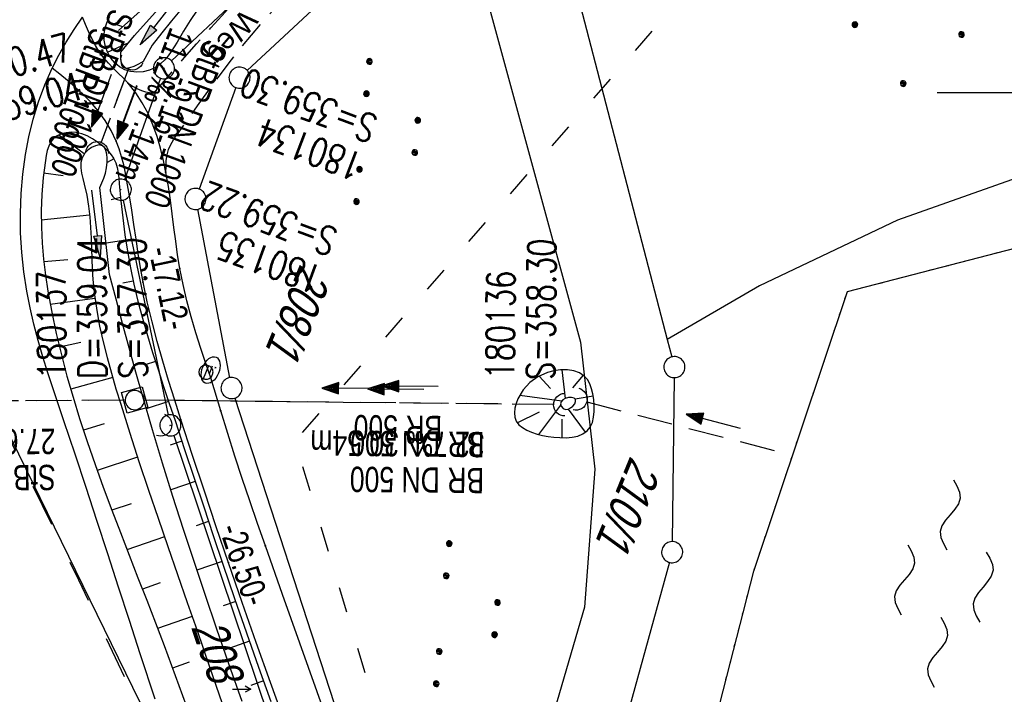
# Model space of a CAD drawing. Extents: x 507875 to 508634, y 446340 to 447363.
# Tile 21 of 71: x 508230 to 508300, y 446457 to 446505. Entities that reach past the tile are written whole.
import ezdxf

# ---------------------------------------------------------------- set-up
doc = ezdxf.new("R2010")
doc.units = 0
doc.header["$LTSCALE"] = 10
doc.header["$MEASUREMENT"] = 0
for name, pattern in [('ACAD_ISO03W100', [30, 12, -18]), ('AUSGEZOGEN', [0]), ('LT00', [0]), ('LT02', [0.4, 0.2, -0.2]), ('LT11', [0.3, 0.2, -0.1]), ('LT12', [0.4, 0.3, -0.1]), ('PUNKTX2_STR', [0.6, 0.1, -0.5]), ('STRICHLINIE2', [0.375, 0.25, -0.125])]:
    doc.linetypes.add(name, pattern=pattern)
doc.layers.get('0').update_dxf_attribs({"linetype": 'LT00'})
for name, color, linetype in [('--EK_FBR', 250, 'LT00'), ('--EK_Halt-Pfeil', 4, 'LT00'), ('--EK_Haltung', 7, 'STRICHLINIE2'), ('--EK_Haltung-Text', 140, 'LT00'), ('--EK_Schacht-Text', 5, 'LT00'), ('--EL_DFK_AB_L', 21, 'LT00'), ('--EL_DFK_AB_P', 7, 'LT00'), ('--EL_Halt-Pfeil', 4, 'LT00'), ('--EL_Haltung', 182, 'STRICHLINIE2'), ('--EL_Haltung-Text', 182, 'LT00'), ('--WASSER_GRENZE', 180, 'PUNKTX2_STR'), ('--WASSER_NUTZUNG', 180, 'Continuous'), ('ABSTAND', 8, 'LT00'), ('DFK_AB_L', 21, 'LT00'), ('DFK_AB_P', 7, 'LT00'), ('DFK_FLUR_NR', 250, 'LT00'), ('DFK_FLURNR_PFEIL', 250, 'LT00'), ('DFK_GZPKT', 250, 'LT00'), ('DFK_KATASTER', 250, 'LT00'), ('DFK_NUTZUNG', 250, 'LT00'), ('DL', 182, 'LT12'), ('DL_PFEIL', 201, 'LT00'), ('DL_TEXT', 182, 'LT00'), ('FELDWEG_TEXT', 250, 'Continuous'), ('PFEIL', 140, 'AUSGEZOGEN'), ('V127_AFBR_BAB', 250, 'LT00'), ('V127_B_FBR_P', 250, 'LT00'), ('V127_BOESCH', 250, 'LT00'), ('V127_BOSCHUNG', 250, 'LT00'), ('V127_EINFAHRT', 250, 'LT00'), ('V127_ERDWEG', 250, 'LT11'), ('V127_GEHWEG', 250, 'LT00'), ('V127_GRABEN', 250, 'LT00'), ('V127_KA_MULD', 182, 'LT00'), ('V127_LG_MARK', 250, 'LT02'), ('V127_RASTER', 250, 'LT00'), ('V127_UK_DURCH', 182, 'LT00'), ('V127_W_SCHIEB', 130, 'LT00'), ('V127_W_UNT_HY', 130, 'LT00'), ('V127_ZAUN', 40, 'LT00'), ('WASSERLTG', 130, 'ACAD_ISO03W100')]:
    doc.layers.add(name, color=color, linetype=linetype)
doc.styles.add('Beschrift', font='ARIAL.TTF')
doc.styles.add('Haltungsbeschriftung', font='ARIAL.TTF', dxfattribs={"width": 0.75})
doc.styles.add('schachtbeschriftung', font='romans.shx', dxfattribs={"width": 0.75, "height": 2})
doc.styles.get("Standard").update_dxf_attribs({"font": 'ARIAL.TTF'})

# ---------------------------------------------------------------- blocks, each defined once
blk = doc.blocks.new('SYMB7060')
at = {"color": 0, "linetype": 'ByBlock'}
for p, q in [((-0.26, 0), (0, 0)), ((-0.08, 0.045), (0, 0)), ((0, 0), (-0.08, -0.045))]:
    blk.add_line(p, q, dxfattribs=at)
blk = doc.blocks.new('SYMB7010')
at = {"color": 0, "linetype": 'ByBlock'}
for points in [[(-0.031408, 0.499213), (-0.093728, 0.49134), (-0.15457, 0.475719), (-0.212975, 0.452595), (-0.268021, 0.422333), (-0.31884, 0.385411), (-0.36463, 0.342411), (-0.40467, 0.29401), (-0.438329, 0.240973), (-0.465074, 0.184136), (-0.484486, 0.124395), (-0.496256, 0.062692), (-0.5002, 0)], [(0.5002, 0), (0.496256, 0.062692), (0.484485, 0.124395), (0.465074, 0.184136), (0.438329, 0.240973), (0.40467, 0.29401), (0.36463, 0.342411), (0.31884, 0.385411), (0.268021, 0.422333), (0.212975, 0.452595), (0.15457, 0.475719), (0.093728, 0.49134), (0.031408, 0.499213), (-0.031408, 0.499213)], [(-0.5002, 0), (-0.496256, -0.062692), (-0.484486, -0.124395), (-0.465075, -0.184136), (-0.438329, -0.240973), (-0.404671, -0.29401), (-0.36463, -0.342411), (-0.31884, -0.385411), (-0.268021, -0.422333), (-0.212975, -0.452595), (-0.154571, -0.475719), (-0.093728, -0.49134), (-0.031408, -0.499213), (0.031408, -0.499213)], [(0.031408, -0.499213), (0.093728, -0.491341), (0.15457, -0.475719), (0.212975, -0.452595), (0.268021, -0.422333), (0.31884, -0.385411), (0.36463, -0.342411), (0.404671, -0.294011), (0.438329, -0.240974), (0.465075, -0.184136), (0.484486, -0.124395), (0.496256, -0.062692), (0.500201, 0)]]:
    blk.add_lwpolyline(points, dxfattribs=at)
blk = doc.blocks.new('Ackerland7')
at = {"layer": 'DFK_NUTZUNG', "color": 0, "linetype": 'ByBlock'}
for p, q in [((-4, 3.928), (-4, 3.67)), ((-3.95, 3.628), (-3.95, 3.97)), ((-3.9, 3.99), (-3.9, 3.607)), ((-3.85, 3.601), (-3.85, 3.997)), ((-3.8, 3.99), (-3.8, 3.607)), ((-3.75, 3.628), (-3.75, 3.97)), ((-3.7, 3.928), (-3.7, 3.67)), ((-3.65, 3.798), (-3.65, 3.8)), ((3.7, 3.929), (3.7, 3.671)), ((3.75, 3.629), (3.75, 3.971)), ((3.8, 3.992), (3.8, 3.608)), ((3.85, 3.602), (3.85, 3.998)), ((3.9, 3.992), (3.9, 3.608)), ((3.95, 3.629), (3.95, 3.971)), ((4, 3.929), (4, 3.671)), ((4.05, 3.799), (4.05, 3.801)), ((-7.85, 0.129), (-7.85, -0.129)), ((-7.8, -0.171), (-7.8, 0.171)), ((-7.75, 0.192), (-7.75, -0.192)), ((-7.7, -0.198), (-7.7, 0.198)), ((-7.65, 0.192), (-7.65, -0.192)), ((-7.6, -0.171), (-7.6, 0.171)), ((-7.55, 0.129), (-7.55, -0.129)), ((-7.5, -0.001), (-7.5, 0.001)), ((-0.15, 0.129), (-0.15, -0.129)), ((-0.1, -0.171), (-0.1, 0.171)), ((-0.05, 0.192), (-0.05, -0.192)), ((0, -0.198), (0, 0.198)), ((0.05, 0.192), (0.05, -0.192)), ((0.1, -0.171), (0.1, 0.171)), ((0.15, 0.129), (0.15, -0.129)), ((0.2, -0.001), (0.2, 0.001)), ((7.55, 0.129), (7.55, -0.129)), ((7.6, -0.171), (7.6, 0.171)), ((7.65, 0.192), (7.65, -0.192)), ((7.7, -0.198), (7.7, 0.198)), ((7.75, 0.192), (7.75, -0.192)), ((7.8, -0.171), (7.8, 0.171)), ((7.85, 0.129), (7.85, -0.129)), ((7.9, -0.001), (7.9, 0.001)), ((-4, -3.671), (-4, -3.929)), ((-3.95, -3.971), (-3.95, -3.629)), ((-3.9, -3.608), (-3.9, -3.992)), ((-3.85, -3.998), (-3.85, -3.602)), ((-3.8, -3.608), (-3.8, -3.992)), ((-3.75, -3.971), (-3.75, -3.629)), ((-3.7, -3.671), (-3.7, -3.929)), ((-3.65, -3.801), (-3.65, -3.799)), ((3.7, -3.671), (3.7, -3.929)), ((3.75, -3.971), (3.75, -3.629)), ((3.8, -3.608), (3.8, -3.992)), ((3.85, -3.998), (3.85, -3.602)), ((3.9, -3.608), (3.9, -3.992)), ((3.95, -3.971), (3.95, -3.629)), ((4, -3.671), (4, -3.929)), ((4.05, -3.801), (4.05, -3.799))]:
    blk.add_line(p, q, dxfattribs=at)
for points in [[(-3.65, 3.799), (-3.67, 3.886), (-3.725, 3.955), (-3.805, 3.994), (-3.894, 3.994), (-3.975, 3.955), (-4.03, 3.886), (-4.05, 3.799), (-4.03, 3.712), (-3.975, 3.642), (-3.894, 3.604), (-3.805, 3.604), (-3.725, 3.642), (-3.67, 3.712), (-3.65, 3.799)], [(4.05, 3.8), (4.03, 3.887), (3.975, 3.956), (3.894, 3.995), (3.805, 3.995), (3.725, 3.956), (3.67, 3.887), (3.65, 3.8), (3.67, 3.713), (3.725, 3.644), (3.805, 3.605), (3.894, 3.605), (3.975, 3.644), (4.03, 3.713), (4.05, 3.8)], [(-7.5, 0), (-7.52, 0.087), (-7.575, 0.156), (-7.655, 0.195), (-7.744, 0.195), (-7.825, 0.156), (-7.88, 0.087), (-7.9, 0)], [(0.2, 0), (0.18, 0.087), (0.125, 0.156), (0.045, 0.195), (-0.044, 0.195), (-0.125, 0.156), (-0.18, 0.087), (-0.2, 0)], [(-0.2, 0), (-0.18, -0.087), (-0.125, -0.156), (-0.044, -0.195), (0.045, -0.195), (0.125, -0.156), (0.18, -0.087), (0.2, 0)], [(7.9, 0), (7.88, 0.087), (7.825, 0.156), (7.744, 0.195), (7.655, 0.195), (7.575, 0.156), (7.52, 0.087), (7.5, 0)], [(7.5, 0), (7.52, -0.087), (7.575, -0.156), (7.655, -0.195), (7.744, -0.195), (7.825, -0.156), (7.88, -0.087), (7.9, 0)], [(-7.9, 0), (-7.88, -0.087), (-7.825, -0.156), (-7.744, -0.195), (-7.655, -0.195), (-7.575, -0.156), (-7.52, -0.087), (-7.5, 0)], [(-3.65, -3.8), (-3.67, -3.713), (-3.725, -3.644), (-3.805, -3.605), (-3.894, -3.605), (-3.975, -3.644), (-4.03, -3.713), (-4.05, -3.8), (-4.03, -3.887), (-3.975, -3.956), (-3.894, -3.995), (-3.805, -3.995), (-3.725, -3.956), (-3.67, -3.887), (-3.65, -3.8)], [(4.05, -3.8), (4.03, -3.713), (3.975, -3.644), (3.894, -3.605), (3.805, -3.605), (3.725, -3.644), (3.67, -3.713), (3.65, -3.8), (3.67, -3.887), (3.725, -3.956), (3.805, -3.995), (3.894, -3.995), (3.975, -3.956), (4.03, -3.887), (4.05, -3.8)]]:
    blk.add_lwpolyline(points, dxfattribs=at)
blk = doc.blocks.new('SYMB7111')
at = {"color": 0, "linetype": 'ByBlock'}
for p, q in [((-0.115, 0.170204), (-0.115, 0.209796)), ((0.115, 0.170204), (0.115, 0.209796)), ((-0.13, 0.202919), (-0.13, 0.177081)), ((-0.125, 0.172895), (-0.125, 0.207105)), ((-0.12, 0.209164), (-0.12, 0.170836)), ((-0.11, 0.209164), (-0.11, 0.170836)), ((-0.105, 0.172895), (-0.105, 0.207105)), ((-0.1, 0.202919), (-0.1, 0.177081)), ((-0.095, 0.189874), (-0.095, 0.190146)), ((0.1, 0.202919), (0.1, 0.177081)), ((0.105, 0.172895), (0.105, 0.207105)), ((0.11, 0.209164), (0.11, 0.170836)), ((0.12, 0.209164), (0.12, 0.170836)), ((0.125, 0.172895), (0.125, 0.207105)), ((0.13, 0.202919), (0.13, 0.177081)), ((0.135, 0.189874), (0.135, 0.190146)), ((-0.515, -0.177081), (-0.515, -0.202919)), ((-0.51, -0.207105), (-0.51, -0.172895)), ((-0.505, -0.170836), (-0.505, -0.209164)), ((-0.5, -0.209796), (-0.5, -0.170204)), ((-0.495, -0.170836), (-0.495, -0.209164)), ((-0.49, -0.207105), (-0.49, -0.172895)), ((-0.485, -0.177081), (-0.485, -0.202919)), ((-0.48, -0.190126), (-0.48, -0.189854)), ((-0.285, -0.177081), (-0.285, -0.202919)), ((-0.28, -0.207105), (-0.28, -0.172895)), ((-0.275, -0.170836), (-0.275, -0.209164)), ((-0.27, -0.209796), (-0.27, -0.170204)), ((-0.265, -0.170836), (-0.265, -0.209164)), ((-0.26, -0.207105), (-0.26, -0.172895)), ((-0.255, -0.177081), (-0.255, -0.202919)), ((-0.25, -0.190126), (-0.25, -0.189854)), ((0.255, -0.177081), (0.255, -0.202919)), ((0.26, -0.207105), (0.26, -0.172895)), ((0.265, -0.170836), (0.265, -0.209164)), ((0.27, -0.209796), (0.27, -0.170204)), ((0.275, -0.170836), (0.275, -0.209164)), ((0.28, -0.207105), (0.28, -0.172895)), ((0.285, -0.177081), (0.285, -0.202919)), ((0.29, -0.190126), (0.29, -0.189854)), ((0.485, -0.177081), (0.485, -0.202919)), ((0.49, -0.207105), (0.49, -0.172895)), ((0.495, -0.170836), (0.495, -0.209164)), ((0.5, -0.209796), (0.5, -0.170204)), ((0.505, -0.170836), (0.505, -0.209164)), ((0.51, -0.207105), (0.51, -0.172895)), ((0.515, -0.177081), (0.515, -0.202919)), ((0.52, -0.190126), (0.52, -0.189854))]:
    blk.add_line(p, q, dxfattribs=at)
for points in [[(-0.095, 0.19), (-0.096981, 0.198678), (-0.10253, 0.205637), (-0.11055, 0.209499), (-0.11945, 0.209499), (-0.12747, 0.205637), (-0.133019, 0.198678), (-0.135, 0.19), (-0.133019, 0.181322), (-0.12747, 0.174363), (-0.11945, 0.170501), (-0.11055, 0.170501), (-0.10253, 0.174363), (-0.096981, 0.181322), (-0.095, 0.19)], [(0.135, 0.19), (0.133019, 0.198678), (0.12747, 0.205637), (0.11945, 0.209499), (0.11055, 0.209499), (0.10253, 0.205637), (0.096981, 0.198678), (0.095, 0.19), (0.096981, 0.181322), (0.10253, 0.174363), (0.11055, 0.170501), (0.11945, 0.170501), (0.12747, 0.174363), (0.133019, 0.181322), (0.135, 0.19)], [(-0.48, -0.19), (-0.481981, -0.181322), (-0.48753, -0.174363), (-0.49555, -0.170501), (-0.50445, -0.170501), (-0.51247, -0.174363), (-0.518019, -0.181322), (-0.52, -0.19), (-0.518019, -0.198678), (-0.51247, -0.205637), (-0.50445, -0.209499), (-0.49555, -0.209499), (-0.48753, -0.205637), (-0.481981, -0.198678), (-0.48, -0.19)], [(-0.25, -0.19), (-0.251981, -0.181322), (-0.25753, -0.174363), (-0.26555, -0.170501), (-0.27445, -0.170501), (-0.28247, -0.174363), (-0.288019, -0.181322), (-0.29, -0.19), (-0.288019, -0.198678), (-0.28247, -0.205637), (-0.27445, -0.209499), (-0.26555, -0.209499), (-0.25753, -0.205637), (-0.251981, -0.198678), (-0.25, -0.19)], [(0.29, -0.19), (0.288019, -0.181322), (0.28247, -0.174363), (0.27445, -0.170501), (0.26555, -0.170501), (0.25753, -0.174363), (0.251981, -0.181322), (0.25, -0.19), (0.251981, -0.198678), (0.25753, -0.205637), (0.26555, -0.209499), (0.27445, -0.209499), (0.28247, -0.205637), (0.288019, -0.198678), (0.29, -0.19)], [(0.52, -0.19), (0.518019, -0.181322), (0.51247, -0.174363), (0.50445, -0.170501), (0.49555, -0.170501), (0.48753, -0.174363), (0.481981, -0.181322), (0.48, -0.19), (0.481981, -0.198678), (0.48753, -0.205637), (0.49555, -0.209499), (0.50445, -0.209499), (0.51247, -0.205637), (0.518019, -0.198678), (0.52, -0.19)]]:
    blk.add_lwpolyline(points, dxfattribs=at)
blk = doc.blocks.new('SYMB7250')
at = {"color": 0, "linetype": 'ByBlock'}
for points in [[(-0.25, 0.28), (-0.208333, 0.308889), (-0.166667, 0.331111), (-0.125, 0.34), (-0.083333, 0.331111), (-0.041667, 0.308889), (0, 0.28)], [(0, 0.28), (0.041667, 0.251111), (0.083333, 0.228889), (0.125, 0.22), (0.166667, 0.228889), (0.208333, 0.251111), (0.25, 0.28)], [(-0.74, 0), (-0.698333, 0.028889), (-0.656667, 0.051111), (-0.615, 0.06), (-0.573333, 0.051111), (-0.531667, 0.028889), (-0.49, 0)], [(-0.49, 0), (-0.448333, -0.028889), (-0.406667, -0.051111), (-0.365, -0.06), (-0.323333, -0.051111), (-0.281667, -0.028889), (-0.24, 0)], [(0.24, 0), (0.281667, 0.028889), (0.323333, 0.051111), (0.365, 0.06), (0.406667, 0.051111), (0.448333, 0.028889), (0.49, 0)], [(0.49, 0), (0.531667, -0.028889), (0.573333, -0.051111), (0.615, -0.06), (0.656667, -0.051111), (0.698333, -0.028889), (0.74, 0)], [(-0.25, -0.28), (-0.208333, -0.251111), (-0.166667, -0.228889), (-0.125, -0.22), (-0.083333, -0.228889), (-0.041667, -0.251111), (0, -0.28)], [(0, -0.28), (0.041667, -0.308889), (0.083333, -0.331111), (0.125, -0.34), (0.166667, -0.331111), (0.208333, -0.308889), (0.25, -0.28)]]:
    blk.add_lwpolyline(points, dxfattribs=at)
blk = doc.blocks.new('SYMB0011')
at = {"color": 0, "linetype": 'ByBlock'}
for p, q in [((0.5, 0), (-0.5, 0)), ((0, 0.5), (0, -0.5))]:
    blk.add_line(p, q, dxfattribs=at)
blk = doc.blocks.new('SYMB1121')
at = {"color": 0, "linetype": 'ByBlock'}
blk.add_line((-0.15, 0), (0.15, 0), dxfattribs=at)
for points in [[(-0.5, 0), (-0.49, 0.06), (-0.46, 0.115), (-0.415, 0.165), (-0.355, 0.21), (-0.28, 0.25), (-0.19, 0.275), (-0.1, 0.295), (0, 0.3)], [(0, -0.3), (-0.1, -0.295), (-0.19, -0.275), (-0.28, -0.25), (-0.355, -0.21), (-0.415, -0.165), (-0.46, -0.115), (-0.49, -0.06), (-0.5, 0)], [(0, 0.3), (0.1, 0.295), (0.19, 0.275), (0.28, 0.25), (0.355, 0.21), (0.415, 0.165), (0.46, 0.115), (0.49, 0.06), (0.5, 0)], [(0.5, 0), (0.49, -0.06), (0.46, -0.115), (0.415, -0.165), (0.355, -0.21), (0.28, -0.25), (0.19, -0.275), (0.1, -0.295), (0, -0.3)]]:
    blk.add_lwpolyline(points, dxfattribs=at)
blk = doc.blocks.new('SYMB1119')
at = {"color": 0, "linetype": 'ByBlock'}
blk.add_line((-0.5, 0), (0.5, 0), dxfattribs=at)
for points in [[(-0.031395, 0.499013), (-0.093691, 0.491144), (-0.154509, 0.475528), (-0.21289, 0.452414), (-0.267913, 0.422164), (-0.318712, 0.385257), (-0.364484, 0.342274), (-0.404509, 0.293893), (-0.438154, 0.240877), (-0.464888, 0.184062), (-0.484292, 0.124345), (-0.496058, 0.062667), (-0.5, 0)], [(-0.5, 0), (-0.496058, -0.062667), (-0.484292, -0.124345), (-0.464888, -0.184062), (-0.438154, -0.240877), (-0.404509, -0.293893), (-0.364485, -0.342274), (-0.318712, -0.385257), (-0.267914, -0.422164), (-0.21289, -0.452414), (-0.154509, -0.475529), (-0.093691, -0.491144), (-0.031395, -0.499014), (0.031395, -0.499014)], [(0.5, 0), (0.496057, 0.062667), (0.484292, 0.124345), (0.464888, 0.184062), (0.438153, 0.240877), (0.404509, 0.293893), (0.364484, 0.342274), (0.318712, 0.385257), (0.267913, 0.422164), (0.21289, 0.452414), (0.154509, 0.475528), (0.093691, 0.491144), (0.031395, 0.499013), (-0.031395, 0.499013)], [(0.031395, -0.499014), (0.093691, -0.491144), (0.154509, -0.475529), (0.21289, -0.452414), (0.267914, -0.422164), (0.318712, -0.385257), (0.364485, -0.342274), (0.404509, -0.293893), (0.438154, -0.240877), (0.464889, -0.184062), (0.484292, -0.124345), (0.496058, -0.062667), (0.5, 0)]]:
    blk.add_lwpolyline(points, dxfattribs=at)
blk = doc.blocks.new('Pfreil3')
at = {"layer": 'PFEIL'}
blk.add_hatch(color=256, dxfattribs=at).paths.add_polyline_path([(-1.549, 0.273), (-1.549, -0.273), (0, 0)])
for p, q in [((-1.549, 0), (-4.831, 0)), ((-1.549, -0.273), (-1.549, 0.273)), ((-1.549, 0.273), (0, 0)), ((0, 0), (-1.549, -0.273))]:
    blk.add_line(p, q, dxfattribs=at)
blk = doc.blocks.new('SYMB1107')
at = {"color": 0, "linetype": 'ByBlock'}
for points in [[(-0.2, 0), (-0.196157, 0.039018), (-0.184776, 0.076537), (-0.166294, 0.111114), (-0.141421, 0.141421), (-0.111114, 0.166294), (-0.076537, 0.184776), (-0.039018, 0.196157), (0, 0.2)], [(0, 0.2), (0.039018, 0.196157), (0.076537, 0.184776), (0.111114, 0.166294), (0.141421, 0.141421), (0.166294, 0.111114), (0.184776, 0.076537), (0.196157, 0.039018), (0.2, 0)]]:
    blk.add_lwpolyline(points, dxfattribs=at)
blk = doc.blocks.new('SYMB1210')
at = {"color": 0, "linetype": 'ByBlock'}
blk.add_line((0.018815, -0.179014), (0.055623, -0.17119), dxfattribs=at)
for points in [[(-0.2, -0.2), (-0.2, 0.2), (0.2, 0.2), (0.2, -0.2), (-0.2, -0.2)], [(0.018815, 0.179014), (-0.018815, 0.179014), (-0.055623, 0.17119), (-0.09, 0.155885), (-0.120444, 0.133766), (-0.145623, 0.105801), (-0.164438, 0.073213), (-0.176067, 0.037424), (-0.18, 0)], [(-0.18, 0), (-0.176067, -0.037424), (-0.164438, -0.073213), (-0.145623, -0.105801), (-0.120444, -0.133766), (-0.09, -0.155885), (-0.055623, -0.17119), (-0.018815, -0.179014), (0.018815, -0.179014)], [(0.18, 0), (0.176067, 0.037424), (0.164438, 0.073213), (0.145623, 0.105801), (0.120444, 0.133766), (0.09, 0.155885), (0.055623, 0.17119), (0.018815, 0.179014)], [(0.055623, -0.17119), (0.09, -0.155885), (0.120444, -0.133766), (0.145623, -0.105801), (0.164438, -0.073213), (0.176067, -0.037424), (0.18, 0)]]:
    blk.add_lwpolyline(points, dxfattribs=at)
blk = doc.blocks.new('SYMB0003')
at = {"color": 0, "linetype": 'ByBlock'}
for p, q in [((-0.015712, 0), (0.010166, 0.012015)), ((0, -0.021257), (-0.015712, 0)), ((0.010166, 0.012015), (0, -0.021257))]:
    blk.add_line(p, q, dxfattribs=at)
for points in [[(-0.031395, 0.499013), (-0.093691, 0.491144), (-0.154509, 0.475528), (-0.21289, 0.452414), (-0.267913, 0.422164), (-0.318712, 0.385257), (-0.364484, 0.342274), (-0.404509, 0.293893), (-0.438154, 0.240877), (-0.464888, 0.184062), (-0.484292, 0.124345), (-0.496058, 0.062667), (-0.5, 0)], [(0.5, 0), (0.496057, 0.062667), (0.484292, 0.124345), (0.464888, 0.184062), (0.438153, 0.240877), (0.404509, 0.293893), (0.364484, 0.342274), (0.318712, 0.385257), (0.267913, 0.422164), (0.21289, 0.452414), (0.154509, 0.475528), (0.093691, 0.491144), (0.031395, 0.499013), (-0.031395, 0.499013)], [(-0.5, 0), (-0.496058, -0.062667), (-0.484292, -0.124345), (-0.464888, -0.184062), (-0.438154, -0.240877), (-0.404509, -0.293893), (-0.364485, -0.342274), (-0.318712, -0.385257), (-0.267914, -0.422164), (-0.21289, -0.452414), (-0.154509, -0.475529), (-0.093691, -0.491144), (-0.031395, -0.499014), (0.031395, -0.499014)], [(0.031395, -0.499014), (0.093691, -0.491144), (0.154509, -0.475529), (0.21289, -0.452414), (0.267914, -0.422164), (0.318712, -0.385257), (0.364485, -0.342274), (0.404509, -0.293893), (0.438154, -0.240877), (0.464889, -0.184062), (0.484292, -0.124345), (0.496058, -0.062667), (0.5, 0)]]:
    blk.add_lwpolyline(points, dxfattribs=at)
blk = doc.blocks.new('SYMB0070')
at = {"color": 0, "linetype": 'ByBlock'}
for p, q in [((-0.5, 0), (0.2, 0)), ((0.5, 0), (0.2, 0.1)), ((0.2, 0.1), (0.2, 0)), ((0.468, 0), (0.21, 0.086)), ((0.21, 0.086), (0.21, -0.086)), ((0.21, -0.086), (0.468, 0)), ((0.22, -0.072), (0.437, 0)), ((0.23, -0.058), (0.405, 0)), ((0.24, -0.045), (0.374, 0)), ((0.342, 0), (0.25, 0.031)), ((0.25, 0.031), (0.25, -0.031)), ((0.25, -0.031), (0.342, 0)), ((0.26, -0.017), (0.31, 0)), ((0.27, -0.003), (0.279, 0))]:
    blk.add_line(p, q, dxfattribs=at)
for points in [[(0.2, 0), (0.2, -0.1), (0.5, 0)], [(0.437, 0), (0.22, 0.072), (0.22, -0.072)], [(0.405, 0), (0.23, 0.058), (0.23, -0.058)], [(0.374, 0), (0.24, 0.045), (0.24, -0.045)], [(0.31, 0), (0.26, 0.017), (0.26, -0.017)], [(0.279, 0), (0.27, 0.003), (0.27, -0.003)]]:
    blk.add_lwpolyline(points, dxfattribs=at)

msp = doc.modelspace()

# ---------------------------------------------------------------- linework, layer by layer
at = {"layer": '--EK_FBR', "color": 2}
msp.add_lwpolyline([(508239.465, 446456.896), (508238.403, 446460.131), (508237.634, 446462.495), (508236.868, 446464.859), (508236.102, 446467.224), (508235.334, 446469.588), (508234.561, 446471.953), (508233.78, 446474.317), (508232.988, 446476.68), (508232.603, 446477.817), (508232.222, 446478.955), (508231.85, 446480.096), (508231.493, 446481.241), (508231.158, 446482.391), (508230.852, 446483.548), (508230.58, 446484.713), (508230.348, 446485.887), (508230.137, 446487.261), (508229.99, 446488.645), (508229.909, 446490.037), (508229.895, 446491.432), (508229.948, 446492.826), (508230.071, 446494.216), (508230.264, 446495.598), (508230.507, 446496.866), (508230.814, 446498.119), (508231.188, 446499.351), (508231.632, 446500.558), (508232.147, 446501.735), (508232.625, 446502.675), (508233.147, 446503.592), (508233.71, 446504.486), (508234.306, 446505.358)], dxfattribs=at)
at = {"layer": '--EK_Haltung'}
for p, q in [((508237.576, 446501.708), (508235.608, 446496.425)), ((508237.265, 446478.149), (508208.28, 446477.967)), ((508267.807, 446477.837), (508238.765, 446478.145))]:
    msp.add_line(p, q, dxfattribs=at)
at = {"layer": '--EK_Haltung', "color": 81}
msp.add_line((508270.116, 446478.032), (508283.444, 446474.572), dxfattribs=at)
at = {"layer": '--EL_DFK_AB_L'}
for p, q in [((508283.505, 446542.764), (508240.636, 446502.255)), ((508239.84, 446501.032), (508237.281, 446493.816)), ((508237.185, 446492.374), (508240.396, 446477.093)), ((508241.941, 446449.452), (508224.65, 446484.805)), ((508240.789, 446475.647), (508248.752, 446451.948))]:
    msp.add_line(p, q, dxfattribs=at)
at = {"layer": '--EL_Haltung'}
for p, q in [((508237.576, 446501.708), (508235.608, 446496.425)), ((508237.265, 446478.149), (508208.28, 446477.967)), ((508267.807, 446477.837), (508238.765, 446478.145)), ((508270.116, 446478.032), (508283.444, 446474.572))]:
    msp.add_line(p, q, dxfattribs=at)
at = {"layer": '--WASSER_GRENZE', "ltscale": 0.2}
for p, q in [((508288.631, 446485.87), (508301.25, 446489.148)), ((508281.97, 446465.999), (508288.631, 446485.87)), ((508276.121, 446443.18), (508281.97, 446465.999))]:
    msp.add_line(p, q, dxfattribs=at)
at = {"layer": 'DFK_AB_L'}
for p, q in [((508283.505, 446542.764), (508240.636, 446502.255)), ((508239.84, 446501.032), (508237.281, 446493.816)), ((508237.185, 446492.374), (508240.396, 446477.093)), ((508241.941, 446449.452), (508224.65, 446484.805)), ((508240.789, 446475.647), (508248.752, 446451.948))]:
    msp.add_line(p, q, dxfattribs=at)
at = {"layer": 'DFK_KATASTER'}
for p, q in [((508266.02, 446520.198), (508275.831, 446482.469)), ((508246.01, 446501.581), (508260.7, 446515.25)), ((508260.7, 446515.25), (508269.661, 446482.28)), ((508245.205, 446500.366), (508242.587, 446493.154)), ((508300.681, 446493.959), (508292.171, 446490.938)), ((508242.471, 446491.713), (508244.75, 446479.744)), ((508292.171, 446490.938), (508282.391, 446486.278)), ((508288.631, 446485.87), (508301.25, 446489.148)), ((508282.391, 446486.278), (508275.831, 446482.469)), ((508281.97, 446465.999), (508288.631, 446485.87)), ((508269.661, 446482.28), (508270.68, 446473.247)), ((508275.831, 446482.469), (508276.152, 446481.224)), ((508276.331, 446479.748), (508276.19, 446468.098)), ((508245.122, 446478.298), (508253.159, 446453.563)), ((508270.68, 446473.247), (508269.96, 446463.448)), ((508275.982, 446466.627), (508270.47, 446446.594)), ((508276.121, 446443.18), (508281.97, 446465.999)), ((508269.96, 446463.448), (508265.521, 446448.229))]:
    msp.add_line(p, q, dxfattribs=at)
at = {"layer": 'DL'}
for p, q in [((508237.576, 446501.708), (508235.608, 446496.425)), ((508237.265, 446478.149), (508208.28, 446477.967)), ((508267.807, 446477.837), (508238.765, 446478.145))]:
    msp.add_line(p, q, dxfattribs=at)
at = {"layer": 'V127_AFBR_BAB', "color": 0}
msp.add_lwpolyline([(508239.465, 446456.896), (508238.403, 446460.131), (508237.634, 446462.495), (508236.868, 446464.859), (508236.102, 446467.224), (508235.334, 446469.588), (508234.561, 446471.953), (508233.78, 446474.317), (508232.988, 446476.68), (508232.603, 446477.817), (508232.222, 446478.955), (508231.85, 446480.096), (508231.493, 446481.241), (508231.158, 446482.391), (508230.852, 446483.548), (508230.58, 446484.713), (508230.348, 446485.887), (508230.137, 446487.261), (508229.99, 446488.645), (508229.909, 446490.037), (508229.895, 446491.432), (508229.948, 446492.826), (508230.071, 446494.216), (508230.264, 446495.598), (508230.507, 446496.866), (508230.814, 446498.119), (508231.188, 446499.351), (508231.632, 446500.558), (508232.147, 446501.735), (508232.625, 446502.675), (508233.147, 446503.592), (508233.71, 446504.486), (508234.306, 446505.358)], dxfattribs=at)
at = {"layer": 'V127_BOESCH'}
for points in [[(508242.455, 446505.859), (508241.961, 446505.121), (508241.484, 446504.366), (508241.019, 446503.596), (508240.819, 446503.261), (508240.613, 446502.932), (508240.392, 446502.618), (508240.147, 446502.325), (508239.872, 446502.064), (508239.492, 446501.801), (508239.069, 446501.604), (508238.616, 446501.485), (508238.172, 446501.452), (508237.73, 446501.5), (508237.309, 446501.633), (508236.935, 446501.842), (508236.603, 446502.12), (508236.323, 446502.452), (508236.101, 446502.828), (508235.935, 446503.27), (508235.85, 446503.73), (508235.849, 446504.192), (508235.922, 446504.614), (508236.057, 446505.024), (508236.241, 446505.422)], [(508235.719, 446496.235), (508235.369, 446496.486), (508235.013, 446496.721), (508234.644, 446496.924), (508234.254, 446497.079), (508233.839, 446497.17), (508233.495, 446497.187), (508233.147, 446497.155), (508232.813, 446497.071), (508232.51, 446496.935), (508232.253, 446496.745), (508232.054, 446496.499), (508231.908, 446496.209), (508231.803, 446495.887), (508231.728, 446495.543), (508231.67, 446495.19), (508231.515, 446493.968), (508231.419, 446492.772), (508231.379, 446491.598), (508231.39, 446490.44), (508231.447, 446489.297), (508231.546, 446488.163), (508231.682, 446487.034), (508231.852, 446485.907), (508232.124, 446484.395), (508232.444, 446482.881), (508232.805, 446481.368), (508233.204, 446479.858), (508233.637, 446478.354), (508234.097, 446476.859), (508234.635, 446475.215), (508235.198, 446473.582), (508235.781, 446471.96), (508236.382, 446470.345), (508236.994, 446468.737), (508237.615, 446467.133), (508238.24, 446465.532), (508238.864, 446463.93), (508239.485, 446462.328), (508240.097, 446460.721), (508240.886, 446458.594), (508241.658, 446456.46)], [(508235.719, 446496.235), (508235.943, 446496.027), (508236.157, 446495.813), (508236.352, 446495.59), (508236.516, 446495.35), (508236.669, 446495.025), (508236.772, 446494.675), (508236.84, 446494.306), (508236.883, 446493.926), (508236.916, 446493.542), (508237.028, 446492.308), (508237.162, 446491.098), (508237.319, 446489.906), (508237.502, 446488.73), (508237.714, 446487.564), (508237.956, 446486.404), (508238.245, 446485.185), (508238.566, 446483.967), (508238.914, 446482.751), (508239.283, 446481.538), (508239.669, 446480.326), (508240.067, 446479.115), (508240.471, 446477.906), (508240.877, 446476.699), (508241.56, 446474.654), (508242.238, 446472.613), (508242.915, 446470.575), (508243.593, 446468.54), (508244.277, 446466.507), (508245.112, 446464.062), (508245.959, 446461.619), (508246.816, 446459.179), (508247.681, 446456.74)], [(508270.148, 446475.96), (508270.362, 446476.233), (508270.512, 446476.564), (508270.605, 446476.94), (508270.648, 446477.346), (508270.648, 446477.77), (508270.614, 446478.197), (508270.554, 446478.592), (508270.463, 446478.967), (508270.334, 446479.311), (508270.162, 446479.615), (508269.939, 446479.867), (508269.596, 446480.094), (508269.189, 446480.237), (508268.737, 446480.303), (508268.261, 446480.299), (508267.781, 446480.232), (508267.317, 446480.111), (508266.645, 446479.817), (508266.069, 446479.405), (508265.596, 446478.877), (508265.232, 446478.237), (508265.107, 446477.915), (508265.019, 446477.584), (508264.979, 446477.256), (508265.001, 446476.946), (508265.098, 446476.665), (508265.292, 446476.409), (508265.558, 446476.197), (508265.87, 446476.022), (508266.199, 446475.88), (508266.588, 446475.745), (508266.973, 446475.643), (508267.365, 446475.569), (508267.775, 446475.518), (508268.206, 446475.487), (508268.647, 446475.483), (508269.079, 446475.519), (508269.486, 446475.603), (508269.848, 446475.746), (508270.148, 446475.96)]]:
    msp.add_lwpolyline(points, dxfattribs=at)
at = {"layer": 'V127_BOSCHUNG'}
for p, q in [((508236.074, 446505.064), (508237.148, 446504.696)), ((508236.08, 446502.875), (508237.557, 446503.534)), ((508240.086, 446503.351), (508240.611, 446502.93)), ((508234.432, 446495.658), (508232.622, 446496.993)), ((508236.54, 446495.306), (508236.056, 446495.045)), ((508232.938, 446494.099), (508231.548, 446494.27)), ((508237.004, 446492.56), (508236.332, 446492.389)), ((508234.812, 446491.298), (508231.38, 446490.951)), ((508237.376, 446489.52), (508235.983, 446489.302)), ((508233.263, 446488.134), (508231.566, 446487.983)), ((508237.91, 446486.614), (508237.173, 446486.456)), ((508235.183, 446485.381), (508232.018, 446484.955)), ((508238.628, 446483.748), (508237.217, 446483.362)), ((508234.191, 446482.238), (508232.672, 446481.909)), ((508239.484, 446480.902), (508238.748, 446480.671)), ((508266.735, 446479.864), (508267.544, 446478.988)), ((508268.34, 446480.303), (508268.583, 446478.266)), ((508269.869, 446479.924), (508269.111, 446479.018)), ((508236.451, 446479.751), (508233.468, 446478.93)), ((508265.359, 446478.495), (508268.353, 446478.113)), ((508240.417, 446478.066), (508238.834, 446477.538)), ((508266.712, 446475.709), (508268.269, 446477.793)), ((508270.581, 446478.434), (508269.297, 446478.232)), ((508265.175, 446476.546), (508266.764, 446477.329)), ((508270.034, 446475.865), (508268.831, 446477.516)), ((508235.838, 446476.474), (508234.368, 446476.021)), ((508268.362, 446475.482), (508268.365, 446476.805)), ((508241.37, 446475.226), (508240.53, 446474.941)), ((508238.217, 446474.093), (508235.347, 446473.161)), ((508242.316, 446472.379), (508240.577, 446471.787)), ((508237.774, 446470.795), (508236.388, 446470.329)), ((508243.262, 446469.532), (508242.377, 446469.231)), ((508240.126, 446468.429), (508237.465, 446467.519)), ((508244.216, 446466.688), (508242.431, 446466.081)), ((508239.833, 446465.159), (508238.558, 446464.716)), ((508245.184, 446463.854), (508244.288, 446463.543)), ((508242.095, 446462.769), (508239.643, 446461.916)), ((508246.167, 446461.026), (508244.368, 446460.39)), ((508241.888, 446459.521), (508240.698, 446459.107)), ((508247.162, 446458.202), (508246.259, 446457.877))]:
    msp.add_line(p, q, dxfattribs=at)
at = {"layer": 'V127_EINFAHRT'}
for points in [[(508237.552, 446500.667), (508237.854, 446500.469), (508238.164, 446500.29), (508238.487, 446500.149), (508238.774, 446500.069), (508239.072, 446500.016), (508239.374, 446499.977)], [(508240.235, 446494.328), (508240.237, 446494.752), (508240.256, 446495.171), (508240.31, 446495.578), (508240.416, 446495.969), (508240.571, 446496.314), (508240.767, 446496.647), (508240.983, 446496.973)]]:
    msp.add_lwpolyline(points, dxfattribs=at)
at = {"layer": 'V127_ERDWEG', "flags": 128}
for points in [[(508321.101, 446656.084), (508321.495, 446652.718), (508321.888, 446649.352), (508322.277, 446645.986), (508322.66, 446642.62), (508323.037, 446639.254), (508323.404, 446635.888), (508323.624, 446633.819), (508323.838, 446631.749), (508324.042, 446629.679), (508324.233, 446627.606), (508324.41, 446625.531), (508324.568, 446623.454), (508324.706, 446621.372), (508324.82, 446619.287), (508324.88, 446617.914), (508324.925, 446616.54), (508324.949, 446615.166), (508324.949, 446613.793), (508324.919, 446612.423), (508324.856, 446611.056), (508324.755, 446609.694), (508324.611, 446608.337), (508324.381, 446606.735), (508324.09, 446605.143), (508323.743, 446603.56), (508323.345, 446601.985), (508322.901, 446600.419), (508322.416, 446598.862), (508321.895, 446597.313), (508321.344, 446595.771), (508320.767, 446594.238), (508320.169, 446592.712), (508319.556, 446591.194), (508318.442, 446588.52), (508317.291, 446585.87), (508316.102, 446583.243), (508314.871, 446580.641), (508313.594, 446578.064), (508312.269, 446575.513), (508310.892, 446572.988), (508309.34, 446570.285), (508307.726, 446567.616), (508306.049, 446564.983), (508304.313, 446562.387), (508302.518, 446559.83), (508300.665, 446557.315), (508298.756, 446554.843), (508297.056, 446552.736), (508295.317, 446550.661), (508293.541, 446548.62), (508291.728, 446546.61), (508289.883, 446544.632), (508288.005, 446542.684), (508286.097, 446540.766), (508284.518, 446539.221), (508282.922, 446537.693), (508281.312, 446536.18), (508279.69, 446534.681), (508278.057, 446533.192), (508276.416, 446531.713), (508274.769, 446530.24), (508273.118, 446528.772), (508271.465, 446527.306), (508269.813, 446525.841), (508267.157, 446523.479), (508264.506, 446521.113), (508261.857, 446518.744), (508259.209, 446516.371), (508256.559, 446513.995), (508253.907, 446511.617), (508252.9, 446510.713), (508251.896, 446509.804), (508250.902, 446508.887), (508249.921, 446507.957), (508248.958, 446507.011), (508248.018, 446506.045), (508247.106, 446505.054), (508246.278, 446504.099), (508245.475, 446503.122), (508244.694, 446502.126), (508243.93, 446501.114), (508243.181, 446500.09), (508242.442, 446499.056), (508241.711, 446498.016), (508240.983, 446496.973)], [(508239.374, 446499.977), (508240.38, 446501.141), (508241.389, 446502.303), (508242.403, 446503.461), (508243.424, 446504.612), (508244.455, 446505.753), (508245.498, 446506.884), (508246.792, 446508.248), (508248.105, 446509.593), (508249.437, 446510.92), (508250.785, 446512.232), (508252.147, 446513.528), (508253.871, 446515.133), (508255.611, 446516.72), (508257.366, 446518.291), (508259.132, 446519.85), (508260.907, 446521.398), (508262.688, 446522.94), (508264.473, 446524.478), (508266.259, 446526.015), (508268.044, 446527.554), (508269.888, 446529.153), (508271.727, 446530.759), (508273.557, 446532.374), (508275.377, 446533.999), (508277.185, 446535.638), (508278.98, 446537.291), (508280.759, 446538.96), (508282.521, 446540.648), (508284.264, 446542.356), (508286.167, 446544.271), (508288.042, 446546.214), (508289.886, 446548.187), (508291.697, 446550.19), (508293.472, 446552.226), (508295.209, 446554.295), (508296.905, 446556.398), (508298.759, 446558.803), (508300.557, 446561.251), (508302.299, 446563.739), (508303.984, 446566.265), (508305.611, 446568.828), (508307.179, 446571.424), (508308.688, 446574.051), (508309.898, 446576.26), (508311.069, 446578.488), (508312.204, 446580.735), (508313.306, 446583), (508314.378, 446585.284), (508315.423, 446587.586), (508316.443, 446589.904), (508317.441, 446592.239), (508318.048, 446593.692), (508318.643, 446595.151), (508319.219, 446596.617), (508319.771, 446598.091), (508320.294, 446599.573), (508320.783, 446601.062), (508321.231, 446602.56), (508321.633, 446604.067), (508321.984, 446605.583), (508322.278, 446607.109), (508322.51, 446608.645), (508322.652, 446609.926), (508322.752, 446611.213), (508322.814, 446612.505), (508322.842, 446613.801), (508322.842, 446615.099), (508322.817, 446616.399), (508322.771, 446617.698), (508322.71, 446618.997), (508322.59, 446621.045), (508322.444, 446623.089), (508322.277, 446625.128), (508322.093, 446627.165), (508321.893, 446629.199), (508321.683, 446631.231), (508321.466, 446633.262), (508321.244, 446635.293), (508320.681, 446640.421), (508320.116, 446645.552), (508319.549, 446650.684), (508318.981, 446655.817)]]:
    msp.add_lwpolyline(points, dxfattribs=at)
at = {"layer": 'V127_GEHWEG'}
for points in [[(508252.207, 446453.969), (508250.974, 446457.426), (508249.744, 446460.884), (508248.519, 446464.343), (508247.301, 446467.806), (508246.746, 446469.395), (508246.196, 446470.986), (508245.656, 446472.58), (508245.129, 446474.179), (508244.62, 446475.783), (508244.132, 446477.394), (508243.902, 446478.181), (508243.668, 446478.966), (508243.421, 446479.747), (508243.262, 446480.219), (508243.099, 446480.69), (508242.722, 446481.811), (508242.364, 446482.939), (508242.029, 446484.075), (508241.723, 446485.217), (508241.453, 446486.364), (508241.222, 446487.516), (508241.062, 446488.479), (508240.925, 446489.446), (508240.799, 446490.415), (508240.677, 446491.388), (508240.549, 446492.364), (508240.405, 446493.344), (508240.235, 446494.328), (508240.058, 446495.191), (508239.848, 446496.049), (508239.599, 446496.895), (508239.305, 446497.721), (508238.96, 446498.518), (508238.556, 446499.281), (508238.089, 446499.999), (508237.552, 446500.667), (508237.207, 446501.03), (508236.849, 446501.383), (508236.49, 446501.734), (508236.142, 446502.093), (508235.817, 446502.468), (508235.501, 446502.903), (508235.22, 446503.363), (508234.967, 446503.844), (508234.735, 446504.34), (508234.517, 446504.847), (508234.306, 446505.358)], [(508248.669, 446455.26), (508247.655, 446458.091), (508246.648, 446460.925), (508245.653, 446463.761), (508244.671, 446466.602), (508243.81, 446469.138), (508242.96, 446471.679), (508242.123, 446474.225), (508241.296, 446476.779), (508240.855, 446478.16), (508240.423, 446479.544), (508240.007, 446480.932), (508239.611, 446482.325), (508239.244, 446483.723), (508238.91, 446485.128), (508238.616, 446486.54), (508238.432, 446487.557), (508238.265, 446488.578), (508238.109, 446489.602), (508237.958, 446490.627), (508237.805, 446491.654), (508237.643, 446492.682), (508237.467, 446493.709), (508237.357, 446494.293), (508237.233, 446494.874), (508237.088, 446495.448), (508236.915, 446496.012), (508236.708, 446496.563), (508236.348, 446497.313), (508235.916, 446498.028), (508235.422, 446498.708), (508234.876, 446499.349), (508234.288, 446499.95), (508233.772, 446500.422), (508233.239, 446500.872), (508232.696, 446501.307), (508232.147, 446501.735)]]:
    msp.add_lwpolyline(points, dxfattribs=at)
at = {"layer": 'V127_GRABEN'}
for points in [[(508237.022, 446502.872), (508237.993, 446504.073), (508242.674, 446509.269), (508250.124, 446516.036), (508261.158, 446525.912), (508262.036, 446527.089), (508262.737, 446527.677)], [(508241.33, 446505.963), (508240.631, 446505.111), (508239.941, 446504.251), (508239.255, 446503.386), (508238.624, 446502.219)], [(508238.624, 446502.219), (508238.278, 446502.031), (508237.948, 446501.868), (508237.649, 446501.758), (508237.399, 446501.725), (508237.212, 446501.795), (508237.105, 446501.967), (508237.049, 446502.222), (508237.027, 446502.533), (508237.022, 446502.872)], [(508245.639, 446456.743), (508244.732, 446459.341), (508243.833, 446461.941), (508243.037, 446464.278), (508242.252, 446466.618), (508241.481, 446468.964), (508240.726, 446471.314), (508239.991, 446473.67), (508239.276, 446476.033), (508238.585, 446478.402), (508238.098, 446480.131), (508237.621, 446481.863), (508237.153, 446483.598), (508236.691, 446485.334), (508236.231, 446487.071), (508235.543, 446493.27), (508235.685, 446493.593), (508235.817, 446493.925), (508235.93, 446494.274), (508236.013, 446494.649), (508236.057, 446495.059), (508236.059, 446495.348), (508236.033, 446495.632), (508235.972, 446495.89), (508235.87, 446496.099), (508235.719, 446496.235), (508235.493, 446496.283), (508235.227, 446496.234), (508234.949, 446496.108), (508234.687, 446495.926), (508234.468, 446495.707), (508234.276, 446495.382), (508234.191, 446495.033), (508234.189, 446494.665), (508234.245, 446494.285), (508234.336, 446493.897), (508234.437, 446493.507), (508234.612, 446492.715), (508234.738, 446491.937), (508234.824, 446491.173), (508234.881, 446490.418), (508234.917, 446489.673), (508234.941, 446488.934), (508234.963, 446488.199), (508234.992, 446487.466), (508235.037, 446486.733), (508235.15, 446485.627), (508235.316, 446484.517), (508235.526, 446483.405), (508235.774, 446482.292), (508236.055, 446481.179), (508236.36, 446480.068), (508236.684, 446478.959), (508237.02, 446477.855), (508237.662, 446475.81), (508238.319, 446473.781), (508238.989, 446471.765), (508239.67, 446469.759), (508240.357, 446467.761), (508241.05, 446465.766), (508241.745, 446463.774), (508242.439, 446461.779), (508243.333, 446459.192), (508244.223, 446456.599)], [(508269.321, 446478.192), (508269.215, 446478.292), (508269.033, 446478.337), (508268.813, 446478.329), (508268.592, 446478.269), (508268.417, 446478.171), (508268.296, 446478.039), (508268.253, 446477.883), (508268.303, 446477.713), (508268.43, 446477.569), (508268.604, 446477.491), (508268.789, 446477.506), (508268.972, 446477.594), (508269.135, 446477.731), (508269.26, 446477.892), (508269.328, 446478.054), (508269.321, 446478.192)]]:
    msp.add_lwpolyline(points, dxfattribs=at)
at = {"layer": 'V127_LG_MARK', "ltscale": 1.5, "flags": 128}
msp.add_lwpolyline([(508228.147, 446477.421), (508234.028, 446465.394), (508239.919, 446452.912)], dxfattribs=at)
at = {"layer": 'V127_RASTER'}
msp.add_line((508304.997, 446500), (508294.997, 446500), dxfattribs=at)
at = {"layer": 'V127_ZAUN'}
msp.add_line((508236.868, 446504.421), (508242.446, 446509.434), dxfattribs=at)
at = {"layer": 'WASSERLTG', "ltscale": 0.015, "flags": 128}
msp.add_lwpolyline([(508267.371, 446415.693), (508249.408, 446475.235), (508326.824, 446564.212), (508399.734, 446784.78), (508528.466, 447013.636), (508571.099, 447090.248), (508585.58, 447100.539)], dxfattribs=at)

# ---------------------------------------------------------------- block references
at = {"layer": '--EK_Halt-Pfeil', "zscale": 4}
for p, xscale, yscale, rotation in [((508235.655, 446499.416), 3.99999999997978, 4, 249.5690799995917), ((508253.296, 446478.989), 4.000000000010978, 4, 179.3904100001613), ((508279.105, 446476.638), 4.000000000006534, 4.000000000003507, 165.1653367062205)]:
    msp.add_blockref('SYMB0070', p, dxfattribs=dict(at, xscale=xscale, yscale=yscale, rotation=rotation))
at = {"layer": '--EL_DFK_AB_P', "xscale": 1.500000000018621, "yscale": 1.5, "zscale": 1.5, "rotation": 264.7377099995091}
for p in [(508240.09, 446501.739), (508237.03, 446493.109), (508240.55, 446476.358)]:
    msp.add_blockref('SYMB0003', p, dxfattribs=at)
at = {"layer": '--EL_Halt-Pfeil', "zscale": 4}
for p, xscale, yscale, rotation in [((508237.475, 446498.58), 3.999999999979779, 4, 249.5690799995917), ((508257.568, 446479.143), 4.000000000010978, 4, 179.3904100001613), ((508279.105, 446476.638), 4.000000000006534, 4.000000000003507, 165.1653367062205)]:
    msp.add_blockref('SYMB0070', p, dxfattribs=dict(at, xscale=xscale, yscale=yscale, rotation=rotation))
at = {"layer": '--WASSER_NUTZUNG', "xscale": 9.999999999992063, "yscale": 9.999999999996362, "zscale": 10, "rotation": 264.7376999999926}
msp.add_blockref('SYMB7250', (508295.471, 446465.128), dxfattribs=at)
at = {"layer": 'DFK_AB_P', "xscale": 1.500000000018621, "yscale": 1.5, "zscale": 1.5, "rotation": 264.7377099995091}
for p in [(508240.09, 446501.739), (508237.03, 446493.109), (508240.55, 446476.358)]:
    msp.add_blockref('SYMB0003', p, dxfattribs=at)
at = {"layer": 'DFK_FLURNR_PFEIL', "xscale": 5, "yscale": 5, "zscale": 5, "rotation": 0.001159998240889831}
msp.add_blockref('SYMB7060', (508246.255, 446457.621), dxfattribs=at)
at = {"layer": 'DFK_GZPKT', "xscale": 1.500000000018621, "yscale": 1.5, "zscale": 1.5, "rotation": 264.7377099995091}
for p in [(508245.46, 446501.068), (508242.33, 446492.449), (508276.341, 446480.5), (508244.891, 446479.011), (508276.18, 446467.349)]:
    msp.add_blockref('SYMB7010', p, dxfattribs=at)
at = {"layer": 'DFK_NUTZUNG', "rotation": 264.7376999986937}
msp.add_blockref('Ackerland7', (508293.299, 446508.318), dxfattribs=at)
at = {"layer": 'DFK_NUTZUNG', "xscale": 9.999999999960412, "yscale": 10, "zscale": 10, "rotation": 264.7377000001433}
for p in [(508256.115, 446497.068), (508261.782, 446462.803)]:
    msp.add_blockref('SYMB7111', p, dxfattribs=at)
at = {"layer": 'DL_PFEIL', "yscale": 4, "zscale": 4}
for p, xscale, rotation in [((508237.439, 446498.634), 3.999999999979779, 249.5690799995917), ((508256.54, 446478.929), 4.000000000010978, 179.3904100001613)]:
    msp.add_blockref('SYMB0070', p, dxfattribs=dict(at, xscale=xscale, rotation=rotation))
at = {"layer": 'PFEIL'}
for p, rotation in [((508238.402, 446503.404), 231.7526233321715), ((508235.563, 446488.288), 276.9142934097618)]:
    msp.add_blockref('Pfreil3', p, dxfattribs=dict(at, rotation=rotation))
at = {"layer": 'V127_B_FBR_P', "xscale": 0.1, "yscale": 0.1, "zscale": 0.1, "rotation": 247.65211}
msp.add_blockref('SYMB0011', (508243.749, 446480.463), dxfattribs=at)
at = {"layer": 'V127_GEHWEG', "xscale": 0.1, "yscale": 0.1, "zscale": 0.1, "rotation": 247.65211}
for p in [(508235.817, 446502.468), (508237.552, 446500.667), (508234.288, 446499.95), (508236.708, 446496.563), (508240.235, 446494.328), (508237.467, 446493.709), (508241.222, 446487.516), (508238.616, 446486.54), (508243.099, 446480.69), (508243.421, 446479.747), (508244.132, 446477.394), (508241.296, 446476.779), (508247.301, 446467.806), (508244.671, 446466.602)]:
    msp.add_blockref('SYMB0011', p, dxfattribs=at)
at = {"layer": 'V127_KA_MULD', "xscale": 3.800000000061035, "yscale": 3.800000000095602, "zscale": 3.8, "rotation": 105.3717286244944}
msp.add_blockref('SYMB1210', (508238.015, 446478.154), dxfattribs=at)
at = {"layer": 'V127_UK_DURCH', "zscale": 4}
for p, xscale, yscale, rotation in [((508237.838, 446502.411), 3.999999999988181, 3.999999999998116, 159.5023209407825), ((508235.347, 446495.724), 4.0000000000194, 3.999999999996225, 356.3669248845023), ((508268.557, 446477.83), 4.000000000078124, 3.999999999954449, 90.62028635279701), ((508269.342, 446478.234), 3.999999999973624, 3.999999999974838, 255.3771661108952), ((508239.845, 446476.397), 3.999999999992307, 3.999999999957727, 249.141077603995)]:
    msp.add_blockref('SYMB1107', p, dxfattribs=dict(at, xscale=xscale, yscale=yscale, rotation=rotation))
at = {"layer": 'V127_W_SCHIEB', "rotation": 247.65211}
msp.add_blockref('SYMB1119', (508243.075, 446480.139), dxfattribs=at)
at = {"layer": 'V127_W_UNT_HY', "xscale": 2, "yscale": 2, "zscale": 2, "rotation": 247.65211}
msp.add_blockref('SYMB1121', (508243.408, 446480.286), dxfattribs=at)

# ---------------------------------------------------------------- texts
at = {"layer": '--EK_Haltung-Text', "style": 'Haltungsbeschriftung', "width": 0.75}
for s, rotation, p in [('11.2‰ 7.14m', -110.43092, (508240.563, 446504.737)), ('StBR DN 1000', -110.43092, (508242.962, 446503.844)), ('27.6‰ 30.49m', -179.64044, (508232.385, 446476.122)), ('32.7‰ 30.54m', -180.60959, (508262.864, 446475.889)), ('StBR DN 800', -179.64044, (508232.401, 446473.561)), ('BR DN 500', -180.60959, (508262.837, 446473.33))]:
    msp.add_text(s, height=1.8, rotation=rotation, dxfattribs=at).set_placement(p)
at = {"layer": '--EK_Schacht-Text', "style": 'schachtbeschriftung', "width": 0.75}
for s, rotation, p in [('D=360.47', 16.28716, (508224.015, 446499.545)), ('S=359.04', 16.28716, (508224.822, 446496.781)), ('S=359.30', -200.43092, (508255.398, 446498.271)), ('180134', -200.43092, (508254.393, 446495.571)), ('S=359.22', -200.44534, (508252.549, 446490.235)), ('180135', -200.44534, (508251.543, 446487.537)), ('D=359.04', -269.64044, (508236.016, 446479.67)), ('S=357.30', -269.64044, (508238.896, 446479.689)), ('S=358.30', -270.60959, (508267.826, 446479.59)), ('180137', -269.64044, (508233.135, 446479.651)), ('180136', -270.60959, (508264.946, 446479.62))]:
    msp.add_text(s, height=2, rotation=rotation, dxfattribs=at).set_placement(p)
at = {"layer": '--EL_Haltung-Text', "style": 'Haltungsbeschriftung', "width": 0.75}
for s, rotation, p in [('StBR DN 1000', -110.43092, (508236.311, 446506.073)), ('BR DN 500', -180.60959, (508262.864, 446475.889))]:
    msp.add_text(s, height=1.8, rotation=rotation, dxfattribs=at).set_placement(p)
at = {"layer": 'ABSTAND', "width": 0.75}
for s, rotation, p in [(' -9.16-', -109.52331, (508240.889, 446501.809)), (' -17.12-', -78.13129, (508238.878, 446489.38)), (' -26.50-', -71.42728, (508243.822, 446469.53))]:
    msp.add_text(s, height=1.8, rotation=rotation, dxfattribs=at).set_placement(p)
at = {"layer": 'DFK_FLUR_NR', "oblique": 13.754, "width": 0.75}
for s, rotation, p in [('208/1', 247.6521, (508249.784, 446487.889)), ('210/1', 247.6521, (508273.227, 446474.249)), ('208', -71.62151, (508241.998, 446462.05))]:
    msp.add_text(s, height=2.5, rotation=rotation, dxfattribs=at).set_placement(p)
at = {"layer": 'DL_TEXT', "style": 'Haltungsbeschriftung', "width": 0.75}
for s, rotation, p in [('StBR 1000', -110.43092, (508234.974, 446504.732)), ('BR 500', -180.60959, (508259.862, 446477.034))]:
    msp.add_text(s, height=1.8, rotation=rotation, dxfattribs=at).set_placement(p)
at = {"layer": 'FELDWEG_TEXT', "insert": (508245.372, 446506.327), "char_height": 1.5, "attachment_point": 7, "rotation": 229.47436, "style": 'Beschrift'}
msp.add_mtext('Weg', dxfattribs=at)

doc.saveas('drawing.dxf')
